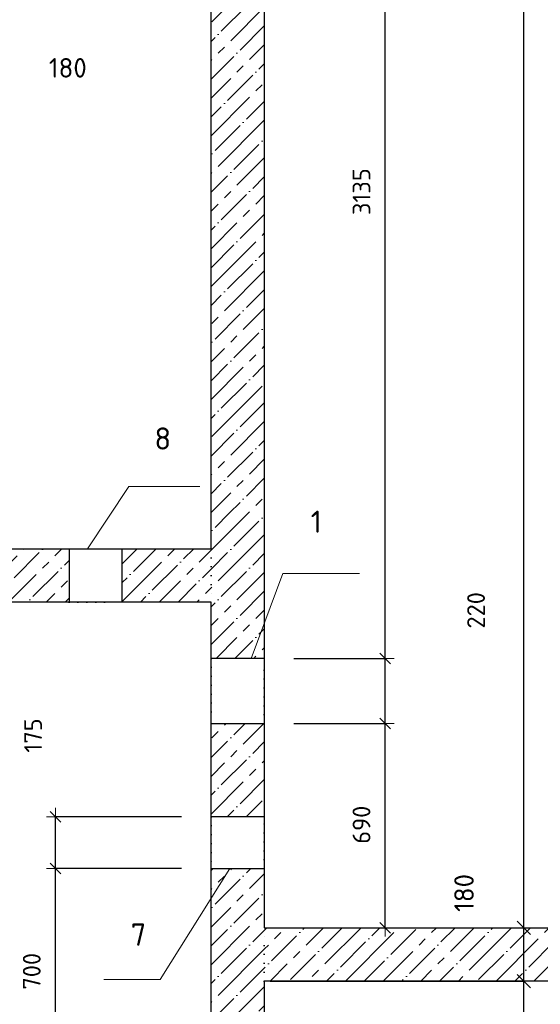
# Model space of a CAD drawing. Header units: millimetres. Extents: x 24180 to 116279, y -2337 to 52405.
# Tile 6 of 41: x 36293 to 38053, y 8741 to 12067. Entities that reach past the tile are written whole.
import ezdxf

# ---------------------------------------------------------------- set-up
doc = ezdxf.new("R2010")
doc.units = ezdxf.units.MM
doc.header["$PDMODE"] = 65
for name, pattern in [('______5', [330, 240, -30, 30, -30]), ('______9', [30, 0, -30]), ('________', [0])]:
    doc.linetypes.add(name, pattern=pattern)
for name, color, linetype, lineweight in [('Standard', 7, 'Continuous', 25), ('Размерная линия_ общее', 7, 'Continuous', 13), ('Размерная линия_ общее_1', 7, 'Continuous', 13), ('Стена_ общее', 7, 'Continuous', 35)]:
    doc.layers.add(name, color=color, linetype=linetype, lineweight=lineweight)
doc.layers.add('Осевая линия_ общее', color=7, linetype='______5', lineweight=13, true_color=0xa0a0a0)
doc.styles.add('ISOCPEUR', font='ISOCPEUR')
doc.dimstyles.new('DIMSTYLE_11', dxfattribs={"dimtxt": 66, "dimasz": 75, "dimexe": 0, "dimexo": 0, "dimgap": 33, "dimtad": 2, "dimdec": 0, "dimrnd": 5, "dimzin": 12, "dimdsep": 46, "dimtxsty": 'ISOCPEUR', "dimblk1": 'ALL_ML_STRICH', "dimblk2": 'ALL_ML_STRICH', "dimsah": 1, "dimcen": 0, "dimclrd": 7, "dimclre": 256, "dimclrt": 7, "dimadec": 0, "dimazin": 0, "dimtfac": 1, "dimtdec": 0, "dimtix": 1, "dimtmove": 2, "dimatfit": 3, "dimfxl": 0, "dimtvp": 1.2, "dimtzin": 0, "dimlwd": 0, "dimlwe": -3, "dimarcsym": 0})
doc.dimstyles.new('DIMSTYLE_13', dxfattribs={"dimtxt": 66, "dimasz": 75, "dimexe": 0, "dimexo": 0, "dimgap": 33, "dimtad": 0, "dimdec": 0, "dimrnd": 5, "dimzin": 12, "dimdsep": 46, "dimtxsty": 'ISOCPEUR', "dimblk1": 'ALL_ML_STRICH', "dimblk2": 'ALL_ML_STRICH', "dimsah": 1, "dimcen": 0, "dimclrd": 7, "dimclre": 256, "dimclrt": 7, "dimadec": 0, "dimazin": 0, "dimtfac": 1, "dimtdec": 0, "dimtix": 1, "dimtmove": 2, "dimatfit": 3, "dimfxl": 0, "dimtvp": 1.2, "dimtzin": 0, "dimlwd": 0, "dimlwe": -3, "dimarcsym": 0})
doc.dimstyles.new('DIMSTYLE_15', dxfattribs={"dimtxt": 60, "dimasz": 60, "dimexe": 0, "dimexo": 0, "dimgap": 30, "dimtad": 0, "dimdec": 0, "dimrnd": 5, "dimzin": 12, "dimdsep": 46, "dimtxsty": 'ISOCPEUR', "dimblk1": 'ALL_ML_STRICH', "dimblk2": 'ALL_ML_STRICH', "dimsah": 1, "dimcen": 0, "dimclrd": 7, "dimclre": 256, "dimclrt": 7, "dimadec": 0, "dimazin": 0, "dimtfac": 1, "dimtdec": 0, "dimtix": 1, "dimtmove": 2, "dimatfit": 3, "dimfxl": 0, "dimtzin": 0, "dimlwd": 0, "dimlwe": -3, "dimarcsym": 0})
doc.dimstyles.new('DIMSTYLE_5', dxfattribs={"dimtxt": 60, "dimasz": 60, "dimexe": 0, "dimexo": 0, "dimgap": 30, "dimtad": 2, "dimdec": 0, "dimrnd": 5, "dimzin": 12, "dimdsep": 46, "dimtxsty": 'ISOCPEUR', "dimblk1": 'ALL_ML_STRICH', "dimblk2": 'ALL_ML_STRICH', "dimsah": 1, "dimcen": 0, "dimclrd": 7, "dimclre": 256, "dimclrt": 7, "dimadec": 0, "dimazin": 0, "dimtfac": 1, "dimtdec": 0, "dimtix": 1, "dimtmove": 2, "dimatfit": 3, "dimfxl": 0, "dimtzin": 0, "dimlwd": 0, "dimlwe": -3, "dimarcsym": 0})
doc.dimstyles.new('DIMSTYLE_9', dxfattribs={"dimtxt": 66, "dimasz": 75, "dimexe": 0, "dimexo": 0, "dimgap": 33, "dimtad": 2, "dimdec": 0, "dimrnd": 5, "dimzin": 12, "dimdsep": 46, "dimtxsty": 'ISOCPEUR', "dimblk1": 'ALL_ML_STRICH', "dimblk2": 'ALL_ML_STRICH', "dimsah": 1, "dimcen": 0, "dimclrd": 7, "dimclre": 256, "dimclrt": 7, "dimadec": 0, "dimazin": 0, "dimtfac": 1, "dimtdec": 0, "dimtix": 1, "dimtmove": 2, "dimatfit": 3, "dimfxl": 0, "dimtzin": 0, "dimlwd": 0, "dimlwe": -3, "dimarcsym": 0})
pattern_1 = [(45, (0, 0), (-63.63961, 63.63961), [120, -15, 0, -15]), (45, (-31.82, 31.82), (-63.63961, 63.63961), [240, -30, 30, -30])]

# ---------------------------------------------------------------- blocks, each defined once
blk = doc.blocks.new('ALL_ML_STRICH')
at = {"color": 0, "linetype": 'ByBlock', "lineweight": -2}
for p, q in [((0, -0.5), (0, 0.5)), ((-1, 0), (0.5, 0)), ((-0.3, -0.3), (0.3, 0.3))]:
    blk.add_line(p, q, dxfattribs=at)
blk = doc.blocks.new('*D200')
at = {"layer": 'DEFPOINTS', "color": 7, "linetype": 'Continuous', "lineweight": 13, "transparency": 33554687}
for p in [(37120, 8820), (37120, 8400), (37997, 8400)]:
    blk.add_point(p, dxfattribs=at)
at = {"layer": 'Размерная линия_ общее', "color": 253, "linetype": 'Continuous', "lineweight": -2, "true_color": 0xa0a0a0, "transparency": 33554687}
for p, q in [((37140, 8820), (37997, 8820)), ((37140, 8400), (37997, 8400))]:
    blk.add_line(p, q, dxfattribs=at)
at = {"layer": 'Размерная линия_ общее', "color": 7, "linetype": 'Continuous', "lineweight": -2, "transparency": 33554687}
blk.add_line((37997, 8400), (37997, 8820), dxfattribs=at)
at = {"layer": 'Размерная линия_ общее', "color": 7, "linetype": 'Continuous', "lineweight": 13, "transparency": 33554687, "xscale": 75, "yscale": 75, "zscale": 75}
for p, rotation in [((37997, 8820), 90), ((37997, 8400), 270)]:
    blk.add_blockref('ALL_ML_STRICH', p, dxfattribs=dict(at, rotation=rotation))
at = {"layer": 'Размерная линия_ общее', "color": 7, "linetype": 'Continuous', "lineweight": 13, "transparency": 33554687, "insert": (37554.3, 8004.3), "char_height": 66, "width": 198, "attachment_point": 5, "rotation": 90, "style": 'ISOCPEUR'}
blk.add_mtext('\\A1;{420}', dxfattribs=at)
blk = doc.blocks.new('*D201')
at = {"layer": 'DEFPOINTS', "color": 7, "linetype": 'Continuous', "lineweight": 13, "transparency": 33554687}
for p in [(37120, 9000), (37120, 8820), (37997, 8820)]:
    blk.add_point(p, dxfattribs=at)
at = {"layer": 'Размерная линия_ общее', "color": 253, "linetype": 'Continuous', "lineweight": -2, "true_color": 0xa0a0a0, "transparency": 33554687}
for p, q in [((37140, 9000), (37997, 9000)), ((37140, 8820), (37997, 8820))]:
    blk.add_line(p, q, dxfattribs=at)
at = {"layer": 'Размерная линия_ общее', "color": 7, "linetype": 'Continuous', "lineweight": -2, "transparency": 33554687}
blk.add_line((37997, 8820), (37997, 9000), dxfattribs=at)
at = {"layer": 'Размерная линия_ общее', "color": 7, "linetype": 'Continuous', "lineweight": 13, "transparency": 33554687, "xscale": 75, "yscale": 75, "zscale": 75}
for p, rotation in [((37997, 9000), 90), ((37997, 8820), 270)]:
    blk.add_blockref('ALL_ML_STRICH', p, dxfattribs=dict(at, rotation=rotation))
at = {"layer": 'Размерная линия_ общее', "color": 7, "linetype": 'Continuous', "lineweight": 13, "transparency": 33554687, "insert": (37795, 9117.6), "char_height": 66, "width": 198, "attachment_point": 5, "rotation": 90, "style": 'ISOCPEUR'}
blk.add_mtext('\\A1;{180}', dxfattribs=at)
blk = doc.blocks.new('*D202')
at = {"layer": 'DEFPOINTS', "color": 7, "linetype": 'Continuous', "lineweight": 13, "transparency": 33554687}
for p in [(37120, 15200), (37120, 9000), (37997, 9000)]:
    blk.add_point(p, dxfattribs=at)
at = {"layer": 'Размерная линия_ общее', "color": 253, "linetype": 'Continuous', "lineweight": -2, "true_color": 0xa0a0a0, "transparency": 33554687}
for p, q in [((37140, 15200), (37997, 15200)), ((37140, 9000), (37997, 9000))]:
    blk.add_line(p, q, dxfattribs=at)
at = {"layer": 'Размерная линия_ общее', "color": 7, "linetype": 'Continuous', "lineweight": -2, "transparency": 33554687}
blk.add_line((37997, 9000), (37997, 15200), dxfattribs=at)
at = {"layer": 'Размерная линия_ общее', "color": 7, "linetype": 'Continuous', "lineweight": 13, "transparency": 33554687, "xscale": 75, "yscale": 75, "zscale": 75}
for p, rotation in [((37997, 15200), 90), ((37997, 9000), 270)]:
    blk.add_blockref('ALL_ML_STRICH', p, dxfattribs=dict(at, rotation=rotation))
at = {"layer": 'Размерная линия_ общее', "color": 7, "linetype": 'Continuous', "lineweight": 13, "transparency": 33554687, "insert": (37914, 13243.3), "char_height": 66, "width": 264, "attachment_point": 5, "rotation": 90, "style": 'ISOCPEUR'}
blk.add_mtext('\\A1;{6200}', dxfattribs=at)
blk = doc.blocks.new('*D277')
at = {"layer": 'DEFPOINTS', "color": 7, "linetype": 'Continuous', "lineweight": 13, "transparency": 33554687}
for p in [(36940, 12900), (37120, 12900), (36940, 12179.5)]:
    blk.add_point(p, dxfattribs=at)
at = {"layer": 'Размерная линия_ общее', "color": 253, "linetype": 'Continuous', "lineweight": -2, "true_color": 0xa0a0a0, "transparency": 33554687}
for p, q in [((36940, 12880), (36940, 12179.5)), ((37120, 12880), (37120, 12179.5))]:
    blk.add_line(p, q, dxfattribs=at)
at = {"layer": 'Размерная линия_ общее', "color": 7, "linetype": 'Continuous', "lineweight": -2, "transparency": 33554687}
blk.add_line((36940, 12179.5), (37120, 12179.5), dxfattribs=at)
at = {"layer": 'Размерная линия_ общее', "color": 7, "linetype": 'Continuous', "lineweight": 13, "transparency": 33554687, "xscale": 75, "yscale": 75, "zscale": 75, "rotation": 180}
blk.add_blockref('ALL_ML_STRICH', (36940, 12179.5), dxfattribs=at)
at = {"layer": 'Размерная линия_ общее', "color": 7, "linetype": 'Continuous', "lineweight": 13, "transparency": 33554687, "xscale": 75, "yscale": 75, "zscale": 75}
blk.add_blockref('ALL_ML_STRICH', (37120, 12179.5), dxfattribs=at)
at = {"layer": 'Размерная линия_ общее', "color": 7, "linetype": 'Continuous', "lineweight": 13, "transparency": 33554687, "insert": (36455.9, 11904.6), "char_height": 66, "width": 198, "attachment_point": 5, "style": 'ISOCPEUR'}
blk.add_mtext('\\A1;{180}', dxfattribs=at)
blk = doc.blocks.new('*D317')
at = {"layer": 'DEFPOINTS', "color": 7, "linetype": 'Continuous', "lineweight": 13, "transparency": 33554687}
for p in [(37120, 9690), (37120, 9000), (37528.5, 9000)]:
    blk.add_point(p, dxfattribs=at)
at = {"layer": 'Размерная линия_ общее_1', "color": 253, "linetype": 'Continuous', "lineweight": -2, "true_color": 0xa0a0a0, "transparency": 33554687}
for p, q in [((37220, 9690), (37528.5, 9690)), ((37220, 9000), (37528.5, 9000))]:
    blk.add_line(p, q, dxfattribs=at)
at = {"layer": 'Размерная линия_ общее_1', "color": 7, "linetype": 'Continuous', "lineweight": -2, "transparency": 33554687}
blk.add_line((37528.5, 9000), (37528.5, 9690), dxfattribs=at)
at = {"layer": 'Размерная линия_ общее_1', "color": 7, "linetype": 'Continuous', "lineweight": 13, "transparency": 33554687, "xscale": 60, "yscale": 60, "zscale": 60}
for p, rotation in [((37528.5, 9690), 90), ((37528.5, 9000), 270)]:
    blk.add_blockref('ALL_ML_STRICH', p, dxfattribs=dict(at, rotation=rotation))
at = {"layer": 'Размерная линия_ общее_1', "color": 7, "linetype": 'Continuous', "lineweight": 13, "transparency": 33554687, "insert": (37448.5, 9348), "char_height": 60, "width": 180, "attachment_point": 5, "rotation": 90, "style": 'ISOCPEUR'}
blk.add_mtext('\\A1;{690}', dxfattribs=at)
blk = doc.blocks.new('*D318')
at = {"layer": 'DEFPOINTS', "color": 7, "linetype": 'Continuous', "lineweight": 13, "transparency": 33554687}
for p in [(37120, 9910), (37120, 9690), (37528.5, 9690)]:
    blk.add_point(p, dxfattribs=at)
at = {"layer": 'Размерная линия_ общее_1', "color": 253, "linetype": 'Continuous', "lineweight": -2, "true_color": 0xa0a0a0, "transparency": 33554687}
for p, q in [((37220, 9910), (37528.5, 9910)), ((37220, 9690), (37528.5, 9690))]:
    blk.add_line(p, q, dxfattribs=at)
at = {"layer": 'Размерная линия_ общее_1', "color": 7, "linetype": 'Continuous', "lineweight": -2, "transparency": 33554687}
blk.add_line((37528.5, 9690), (37528.5, 9910), dxfattribs=at)
at = {"layer": 'Размерная линия_ общее_1', "color": 7, "linetype": 'Continuous', "lineweight": 13, "transparency": 33554687, "xscale": 60, "yscale": 60, "zscale": 60}
for p, rotation in [((37528.5, 9910), 90), ((37528.5, 9690), 270)]:
    blk.add_blockref('ALL_ML_STRICH', p, dxfattribs=dict(at, rotation=rotation))
at = {"layer": 'Размерная линия_ общее_1', "color": 7, "linetype": 'Continuous', "lineweight": 13, "transparency": 33554687, "insert": (37835.6, 10072.2), "char_height": 60, "width": 180, "attachment_point": 5, "rotation": 90, "style": 'ISOCPEUR'}
blk.add_mtext('\\A1;{220}', dxfattribs=at)
blk = doc.blocks.new('*D319')
at = {"layer": 'DEFPOINTS', "color": 7, "linetype": 'Continuous', "lineweight": 13, "transparency": 33554687}
for p in [(37120, 13045), (37120, 9910), (37528.5, 9910)]:
    blk.add_point(p, dxfattribs=at)
at = {"layer": 'Размерная линия_ общее_1', "color": 253, "linetype": 'Continuous', "lineweight": -2, "true_color": 0xa0a0a0, "transparency": 33554687}
for p, q in [((37220, 13045), (37528.5, 13045)), ((37220, 9910), (37528.5, 9910))]:
    blk.add_line(p, q, dxfattribs=at)
at = {"layer": 'Размерная линия_ общее_1', "color": 7, "linetype": 'Continuous', "lineweight": -2, "transparency": 33554687}
blk.add_line((37528.5, 9910), (37528.5, 13045), dxfattribs=at)
at = {"layer": 'Размерная линия_ общее_1', "color": 7, "linetype": 'Continuous', "lineweight": 13, "transparency": 33554687, "xscale": 60, "yscale": 60, "zscale": 60}
for p, rotation in [((37528.5, 13045), 90), ((37528.5, 9910), 270)]:
    blk.add_blockref('ALL_ML_STRICH', p, dxfattribs=dict(at, rotation=rotation))
at = {"layer": 'Размерная линия_ общее_1', "color": 7, "linetype": 'Continuous', "lineweight": 13, "transparency": 33554687, "insert": (37448.5, 11486.5), "char_height": 60, "width": 240, "attachment_point": 5, "rotation": 90, "style": 'ISOCPEUR'}
blk.add_mtext('\\A1;{3135}', dxfattribs=at)
blk = doc.blocks.new('*D337')
at = {"layer": 'DEFPOINTS', "color": 7, "linetype": 'Continuous', "lineweight": 13, "transparency": 33554687}
for p in [(36940, 9200), (36414.1, 8500), (36940, 8500)]:
    blk.add_point(p, dxfattribs=at)
at = {"layer": 'Размерная линия_ общее_1', "color": 253, "linetype": 'Continuous', "lineweight": -2, "true_color": 0xa0a0a0, "transparency": 33554687}
for p, q in [((36840, 9200), (36414.1, 9200)), ((36840, 8500), (36414.1, 8500))]:
    blk.add_line(p, q, dxfattribs=at)
at = {"layer": 'Размерная линия_ общее_1', "color": 7, "linetype": 'Continuous', "lineweight": -2, "transparency": 33554687}
blk.add_line((36414.1, 8500), (36414.1, 9200), dxfattribs=at)
at = {"layer": 'Размерная линия_ общее_1', "color": 7, "linetype": 'Continuous', "lineweight": 13, "transparency": 33554687, "xscale": 60, "yscale": 60, "zscale": 60}
for p, rotation in [((36414.1, 9200), 90), ((36414.1, 8500), 270)]:
    blk.add_blockref('ALL_ML_STRICH', p, dxfattribs=dict(at, rotation=rotation))
at = {"layer": 'Размерная линия_ общее_1', "color": 7, "linetype": 'Continuous', "lineweight": 13, "transparency": 33554687, "insert": (36334.1, 8853), "char_height": 60, "width": 180, "attachment_point": 5, "rotation": 90, "style": 'ISOCPEUR'}
blk.add_mtext('\\A1;{700}', dxfattribs=at)
blk = doc.blocks.new('*D338')
at = {"layer": 'DEFPOINTS', "color": 7, "linetype": 'Continuous', "lineweight": 13, "transparency": 33554687}
for p in [(36940, 9375), (36414.1, 9200), (36940, 9200)]:
    blk.add_point(p, dxfattribs=at)
at = {"layer": 'Размерная линия_ общее_1', "color": 253, "linetype": 'Continuous', "lineweight": -2, "true_color": 0xa0a0a0, "transparency": 33554687}
for p, q in [((36840, 9375), (36414.1, 9375)), ((36840, 9200), (36414.1, 9200))]:
    blk.add_line(p, q, dxfattribs=at)
at = {"layer": 'Размерная линия_ общее_1', "color": 7, "linetype": 'Continuous', "lineweight": -2, "transparency": 33554687}
blk.add_line((36414.1, 9200), (36414.1, 9375), dxfattribs=at)
at = {"layer": 'Размерная линия_ общее_1', "color": 7, "linetype": 'Continuous', "lineweight": 13, "transparency": 33554687, "xscale": 60, "yscale": 60, "zscale": 60}
for p, rotation in [((36414.1, 9375), 90), ((36414.1, 9200), 270)]:
    blk.add_blockref('ALL_ML_STRICH', p, dxfattribs=dict(at, rotation=rotation))
at = {"layer": 'Размерная линия_ общее_1', "color": 7, "linetype": 'Continuous', "lineweight": 13, "transparency": 33554687, "insert": (36338.5, 9649.5), "char_height": 60, "width": 180, "attachment_point": 5, "rotation": 90, "style": 'ISOCPEUR'}
blk.add_mtext('\\A1;{175}', dxfattribs=at)

msp = doc.modelspace()

# ---------------------------------------------------------------- hatches: boundary and pattern name
at = {"layer": 'Стена_ общее', "linetype": 'Continuous', "lineweight": 18, "transparency": 33554687}
h = msp.add_hatch(dxfattribs=at)
h.set_pattern_fill('__________539', scale=30, style=0, pattern_type=2)
h.set_pattern_definition(pattern_1)
h.paths.add_polyline_path([(36940, 12940), (36940, 10400), (37120, 10400), (37120, 12940)], flags=0)
h = msp.add_hatch(dxfattribs=at)
h.set_pattern_fill('__________539', scale=30, style=0, pattern_type=2)
h.set_pattern_definition(pattern_1)
h.paths.add_polyline_path([(36940, 10400), (36940, 9910), (37120, 9910), (37120, 10400)], flags=0)
h = msp.add_hatch(dxfattribs=at)
h.set_pattern_fill('__________539', scale=30, style=0, pattern_type=2)
h.set_pattern_definition(pattern_1)
h.paths.add_polyline_path([(36460, 10280), (35670, 10280), (35670, 10100), (36460, 10100)], flags=0)
h = msp.add_hatch(dxfattribs=at)
h.set_pattern_fill('__________539', scale=30, style=0, pattern_type=2)
h.set_pattern_definition(pattern_1)
h.paths.add_polyline_path([(36940, 10280), (36640, 10280), (36640, 10100), (36940, 10100)], flags=0)
h = msp.add_hatch(dxfattribs=at)
h.set_pattern_fill('__________539', scale=30, style=0, pattern_type=2)
h.set_pattern_definition(pattern_1)
h.paths.add_polyline_path([(37120, 9375), (37120, 9690), (36940, 9690), (36940, 9375)], flags=0)
h = msp.add_hatch(dxfattribs=at)
h.set_pattern_fill('__________539', scale=30, style=0, pattern_type=2)
h.set_pattern_definition(pattern_1)
h.paths.add_polyline_path([(36940, 9200), (36940, 8500), (37120, 8500), (37120, 9200)], flags=0)
h = msp.add_hatch(dxfattribs=at)
h.set_pattern_fill('__________539', scale=30, style=0, pattern_type=2)
h.set_pattern_definition(pattern_1)
h.paths.add_polyline_path([(37120, 8820), (39650, 8820), (39650, 9000), (38355, 9000), (38355, 8950), (38315, 8950), (38315, 9000), (38255, 9000), (38255, 8950), (38215, 8950), (38215, 9000), (37120, 9000)], flags=0)

# ---------------------------------------------------------------- linework, layer by layer
at = {"color": 7, "linetype": 'Continuous', "lineweight": -3, "transparency": 33554687}
for p, q in [((36940, 10280), (36940, 10400)), ((37120, 10400), (37120, 9000)), ((35190, 10280), (36940, 10280)), ((36940, 10100), (35190, 10100)), ((36940, 8500), (36940, 10100)), ((37120, 9000), (38215, 9000)), ((39650, 8820), (37120, 8820)), ((37120, 8820), (37120, 8500))]:
    msp.add_line(p, q, dxfattribs=at)
at = {"color": 253, "linetype": '________', "lineweight": -3, "true_color": 0xababab, "transparency": 33554687}
for p, q in [((36460, 10280), (36460, 10100)), ((36640, 10100), (36640, 10280)), ((37120, 9910), (36940, 9910)), ((36940, 9690), (37120, 9690)), ((37120, 9375), (36940, 9375)), ((36940, 9200), (37120, 9200))]:
    msp.add_line(p, q, dxfattribs=at)
at = {"layer": 'Standard', "color": 7, "linetype": 'Continuous', "lineweight": -3, "transparency": 33554687}
for p, q in [((36940, 10400), (36940, 12940)), ((37120, 12940), (37120, 10400))]:
    msp.add_line(p, q, dxfattribs=at)
at = {"layer": 'Осевая линия_ общее', "color": 7, "linetype": 'Continuous', "lineweight": 18, "transparency": 33554687}
for p, q in [((37003.2, 9200), (36767.9, 8825)), ((36767.9, 8825), (36577.9, 8825))]:
    msp.add_line(p, q, dxfattribs=at)
for points in [[(36522.7, 10280), (36662.7, 10490.2), (36902.7, 10490.2)], [(37075.3, 9910), (37182.3, 10196.1), (37442.3, 10196.1)]]:
    msp.add_lwpolyline(points, dxfattribs=at)
at = {"layer": 'Стена_ общее', "color": 7, "linetype": '______9', "lineweight": -3, "transparency": 33554687}
for p, q in [((36640, 10280), (36460, 10280)), ((36640, 10280), (36460, 10280)), ((36940, 10280), (36940, 10100)), ((36460, 10100), (36640, 10100)), ((36460, 10100), (36640, 10100)), ((36940, 9910), (36940, 9690)), ((36940, 9910), (36940, 9690)), ((37120, 9690), (37120, 9910)), ((37120, 9690), (37120, 9910)), ((36940, 9375), (36940, 9200)), ((36940, 9375), (36940, 9200)), ((37120, 9200), (37120, 9375)), ((37120, 9200), (37120, 9375)), ((37120, 8820), (37120, 9000))]:
    msp.add_line(p, q, dxfattribs=at)

# ---------------------------------------------------------------- texts
at = {"layer": 'Standard', "color": 7, "linetype": 'Continuous', "lineweight": 18, "transparency": 33554687, "char_height": 75, "attachment_point": 5, "style": 'ISOCPEUR'}
for s, insert, width in [('\\A1;{\\fISOCPEUR|i0|b0;\\H75.000000;\\W1.000000;\\C7;8}\\P', (36777, 10652.7), 81.667), ('\\A1;{\\fISOCPEUR|i0|b0;\\H75.000000;\\W1.000000;\\C7;1}\\P', (37295.6, 10371.6), 58.333), ('\\A1;{\\fISOCPEUR|i0|b0;\\H75.000000;\\W1.000000;\\C7;7}\\P', (36694.7, 8977), 81.667)]:
    msp.add_mtext(s, dxfattribs=dict(at, insert=insert, width=width))

# ---------------------------------------------------------------- dimensions: what is measured, and where the dimension line sits
at = {"layer": 'Размерная линия_ общее', "color": 7, "linetype": 'Continuous', "lineweight": 13, "transparency": 33554687}
for base, p1, p2, dimstyle, picture, middle in [((37997, 15200), (37140, 9000), (37140, 15200), 'DIMSTYLE_9', '*D202', (37914, 13243.3)), ((37997, 9000), (37140, 8820), (37140, 9000), 'DIMSTYLE_11', '*D201', (37795, 9117.6)), ((37997, 8820), (37140, 8400), (37140, 8820), 'DIMSTYLE_9', '*D200', (37554.3, 8004.3))]:
    dim = msp.add_linear_dim(base=base, p1=p1, p2=p2, angle=90, dimstyle=dimstyle, override={"dimpost": '<>', "dimclrd": 7, "dimclre": 253, "dimclrt": 7, "dimlwd": 0, "dimlwe": 65533}, dxfattribs=at)
    dim.commit()
    dim.dimension.update_dxf_attribs({"geometry": picture, "text_midpoint": middle, "dimtype": 160})
dim = msp.add_linear_dim(base=(37120, 12179.5), p1=(36940, 12880), p2=(37120, 12880), dimstyle='DIMSTYLE_13', override={"dimpost": '<>', "dimclrd": 7, "dimclre": 253, "dimclrt": 7, "dimlwd": 0, "dimlwe": 65533}, dxfattribs=at)
dim.commit()
dim.dimension.update_dxf_attribs({"geometry": '*D277', "text_midpoint": (36455.9, 11904.6), "dimtype": 160})
at = {"layer": 'Размерная линия_ общее_1', "color": 7, "linetype": 'Continuous', "lineweight": 13, "transparency": 33554687}
for base, p1, p2, dimstyle, picture, middle in [((37528.5, 13045), (37220, 9910), (37220, 13045), 'DIMSTYLE_5', '*D319', (37448.5, 11486.5)), ((37528.5, 9910), (37220, 9690), (37220, 9910), 'DIMSTYLE_15', '*D318', (37835.6, 10072.2)), ((36414.1, 9375), (36840, 9200), (36840, 9375), 'DIMSTYLE_5', '*D338', (36338.5, 9649.5)), ((37528.5, 9690), (37220, 9000), (37220, 9690), 'DIMSTYLE_5', '*D317', (37448.5, 9348)), ((36414.1, 9200), (36840, 8500), (36840, 9200), 'DIMSTYLE_5', '*D337', (36334.1, 8853))]:
    dim = msp.add_linear_dim(base=base, p1=p1, p2=p2, angle=90, dimstyle=dimstyle, override={"dimpost": '<>', "dimclrd": 7, "dimclre": 253, "dimclrt": 7, "dimlwd": 0, "dimlwe": 65533}, dxfattribs=at)
    dim.commit()
    dim.dimension.update_dxf_attribs({"geometry": picture, "text_midpoint": middle, "dimtype": 160})

doc.saveas('drawing.dxf')
